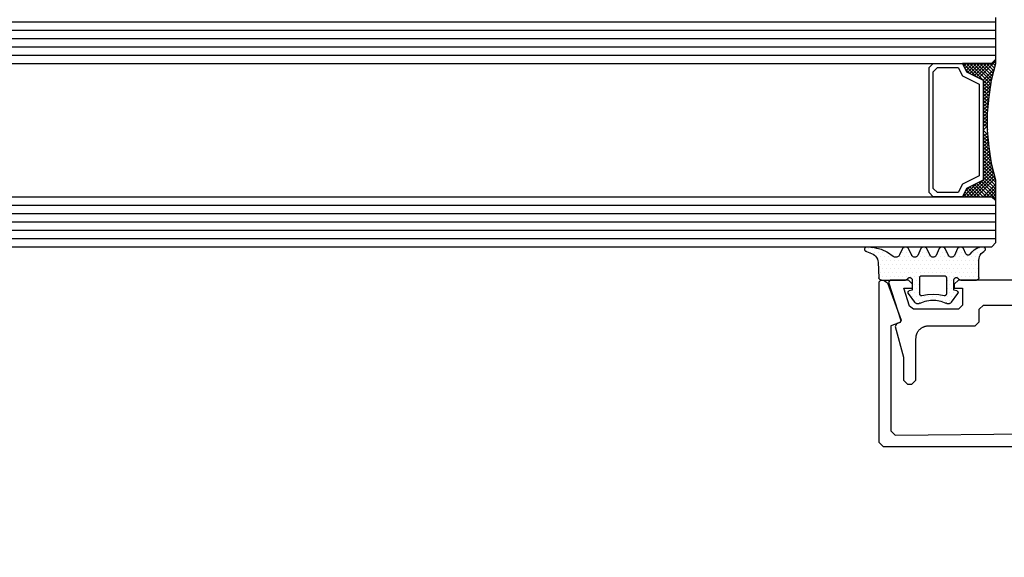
# Model space of a CAD drawing. Extents: x 4615668 to 9294084, y 5325188 to 10688993.
# Tile 27 of 256: x 4635341.15 to 4635352.97, y 5331390.9 to 5331397.35. Entities that reach past the tile are written whole.
import ezdxf

# ---------------------------------------------------------------- set-up
doc = ezdxf.new("R2010")
doc.units = 0
doc.header["$MEASUREMENT"] = 0
doc.layers.add('A_wymiary', color=152, linetype='Continuous', lineweight=5)
for name, color, linetype in [('CrossSectionsGlass', 7, 'Continuous'), ('CrossSectionsGums', 7, 'Continuous'), ('CrossSectionsProfils', 7, 'Continuous')]:
    doc.layers.add(name, color=color, linetype=linetype)
doc.styles.add('wewn', font='arial.ttf', dxfattribs={"height": 12})
doc.dimstyles.new('Kopia 1do100 wew', dxfattribs={"dimscale": 0.5, "dimtxt": 8, "dimasz": 15, "dimexe": 20, "dimexo": 0, "dimgap": 5, "dimtad": 1, "dimdec": 0, "dimzin": 9, "dimtxsty": 'wewn', "dimblk": 'ARCHTICK', "dimcen": 3, "dimdle": 20, "dimclrd": 256, "dimclre": 256, "dimclrt": 256, "dimadec": 0, "dimazin": 2, "dimtfac": 1, "dimtdec": 0, "dimtix": 1, "dimtmove": 2, "dimatfit": 3, "dimldrblk": 'NONE', "dimfxl": 0, "dimtvp": 1, "dimtolj": 1, "dimtzin": 0, "dimlwd": 5, "dimlwe": 5, "dimarcsym": 0})

# ---------------------------------------------------------------- blocks, each defined once
blk = doc.blocks.new('5032252X', base_point=(219.53, 286.06))
at = {"layer": 'CrossSectionsProfils', "flags": 128}
blk.add_lwpolyline([(242.62, 280.48), (241.63, 276.79), (241.63, 274.06), (241.13, 273.56), (240.63, 273.56), (240.13, 274.06), (240.13, 279.06), (240.12, 279.13), (240.12, 279.19), (240.11, 279.26), (240.1, 279.32), (240.09, 279.39), (240.08, 279.45), (240.06, 279.51), (240.04, 279.58), (240.01, 279.64), (239.99, 279.7), (239.96, 279.76), (239.93, 279.81), (239.89, 279.87), (239.86, 279.92), (239.82, 279.98), (239.78, 280.03), (239.73, 280.08), (239.69, 280.12), (239.64, 280.17), (239.59, 280.21), (239.54, 280.25), (239.49, 280.29), (239.43, 280.33), (239.38, 280.36), (239.32, 280.39), (239.26, 280.42), (239.2, 280.45), (239.14, 280.47), (239.08, 280.49), (239.01, 280.51), (238.95, 280.53), (238.89, 280.54), (238.82, 280.55), (238.76, 280.56), (238.69, 280.56), (238.63, 280.56), (233.03, 280.56), (232.53, 281.06), (232.53, 282.56), (232.03, 283.06), (219.78, 283.06), (219.53, 283.31), (219.28, 283.06), (207.03, 283.06), (206.53, 282.56), (206.53, 281.06), (206.03, 280.56), (200.43, 280.56), (200.36, 280.56), (200.3, 280.56), (200.23, 280.55), (200.17, 280.54), (200.1, 280.53), (200.04, 280.51), (199.98, 280.49), (199.91, 280.47), (199.85, 280.45), (199.79, 280.42), (199.73, 280.39), (199.68, 280.36), (199.62, 280.33), (199.57, 280.29), (199.51, 280.25), (199.46, 280.21), (199.41, 280.17), (199.37, 280.12), (199.32, 280.08), (199.28, 280.03), (199.24, 279.98), (199.2, 279.92), (199.16, 279.87), (199.13, 279.81), (199.1, 279.76), (199.07, 279.7), (199.04, 279.64), (199.02, 279.58), (199, 279.51), (198.98, 279.45), (198.96, 279.39), (198.95, 279.32), (198.94, 279.26), (198.93, 279.19), (198.93, 279.13), (198.93, 279.06), (198.93, 274.06), (198.43, 273.56), (197.93, 273.56), (197.43, 274.06), (197.43, 276.79), (196.44, 280.48), (196.62, 280.84), (196.99, 280.97), (197.12, 281.22), (195.64, 285.8), (195.83, 286.06), (198.03, 286.06), (198.53, 285.56), (198.53, 285.07), (197.45, 285.07), (198.15, 282.91), (198.62, 282.56), (204.03, 282.56), (204.53, 283.06), (204.53, 285.07), (203.53, 285.07), (203.53, 285.56), (204.03, 286.06), (235.03, 286.06), (235.53, 285.56), (235.53, 285.07), (234.53, 285.07), (234.53, 283.06), (235.03, 282.56), (240.43, 282.56), (240.9, 282.91), (241.6, 285.07), (240.53, 285.07), (240.53, 285.56), (241.03, 286.06), (243.23, 286.06), (243.42, 285.8), (241.94, 281.22), (242.06, 280.97), (242.43, 280.84), (242.62, 280.48)], dxfattribs=at)
blk = doc.blocks.new('K41_7892_X', base_point=(63.96414, 1082.43878))
at = {"layer": 'CrossSectionsProfils'}
for p, q in [((39.16414, 1082.43878), (38.96414, 1082.23878)), ((38.96414, 1082.23878), (38.96414, 1062.93878)), ((39.49342, 1082.43878), (39.16414, 1082.43878)), ((39.96326, 1082.10979), (39.49342, 1082.43878)), ((41.60208, 1077.60718), (39.96326, 1082.10979)), ((87.96502, 1082.10979), (86.3262, 1077.60718)), ((88.43486, 1082.43878), (87.96502, 1082.10979)), ((88.76414, 1082.43878), (88.43486, 1082.43878)), ((88.96414, 1082.23878), (88.76414, 1082.43878)), ((88.96414, 1062.93878), (88.96414, 1082.23878)), ((40.36414, 1076.94377), (41.48254, 1077.35084)), ((40.36414, 1064.33437), (40.36414, 1076.94377)), ((41.48254, 1077.35084), (41.60208, 1077.60718)), ((86.3262, 1077.60718), (86.44574, 1077.35084)), ((86.44574, 1077.35084), (87.56414, 1076.94377)), ((87.56414, 1076.94377), (87.56414, 1064.33437)), ((40.86856, 1063.83439), (40.36414, 1064.33437)), ((63.96414, 1064.03878), (40.86856, 1063.83439)), ((87.05971, 1063.83439), (63.96414, 1064.03878)), ((87.56414, 1064.33437), (87.05971, 1063.83439)), ((38.96414, 1062.93878), (39.46414, 1062.43878)), ((88.46414, 1062.43878), (88.96414, 1062.93878)), ((39.46414, 1062.43878), (88.46414, 1062.43878))]:
    blk.add_line(p, q, dxfattribs=at)
blk = doc.blocks.new('Hatch19036', base_point=(5719.19, 731.85))
at = {"layer": 'CrossSectionsGums', "color": 8}
for p, q in [((6276.66, 666.61), (6276.66, 666.61)), ((6277.14, 666.61), (6277.14, 666.61)), ((6279.52, 666.61), (6279.52, 666.61)), ((6281.42, 666.61), (6281.42, 666.61)), ((6281.9, 666.61), (6281.9, 666.61)), ((6283.8, 666.61), (6283.8, 666.61)), ((6285.71, 666.61), (6285.71, 666.61)), ((6286.19, 666.61), (6286.19, 666.61)), ((6289.52, 666.61), (6289.52, 666.61)), ((6290, 666.61), (6290, 666.61)), ((6290.47, 666.61), (6290.47, 666.61)), ((6276.9, 666.14), (6276.9, 666.14)), ((6277.38, 666.14), (6277.38, 666.14)), ((6277.61, 665.66), (6277.61, 665.66)), ((6277.85, 666.14), (6277.85, 666.14)), ((6278.09, 665.66), (6278.09, 665.66)), ((6278.57, 665.66), (6278.57, 665.66)), ((6279.04, 665.66), (6279.04, 665.66)), ((6279.28, 666.14), (6279.28, 666.14)), ((6279.52, 665.66), (6279.52, 665.66)), ((6279.76, 666.14), (6279.76, 666.14)), ((6279.99, 665.66), (6279.99, 665.66)), ((6280.95, 665.66), (6280.95, 665.66)), ((6281.19, 666.14), (6281.19, 666.14)), ((6281.42, 665.66), (6281.42, 665.66)), ((6281.66, 666.14), (6281.66, 666.14)), ((6281.9, 665.66), (6281.9, 665.66)), ((6282.14, 666.14), (6282.14, 666.14)), ((6282.38, 665.66), (6282.38, 665.66)), ((6283.33, 665.66), (6283.33, 665.66)), ((6283.57, 666.14), (6283.57, 666.14)), ((6283.8, 665.66), (6283.8, 665.66)), ((6284.04, 666.14), (6284.04, 666.14)), ((6284.28, 665.66), (6284.28, 665.66)), ((6285.23, 665.66), (6285.23, 665.66)), ((6285.47, 666.14), (6285.47, 666.14)), ((6285.71, 665.66), (6285.71, 665.66)), ((6285.95, 666.14), (6285.95, 666.14)), ((6286.19, 665.66), (6286.19, 665.66)), ((6286.42, 666.14), (6286.42, 666.14)), ((6286.66, 665.66), (6286.66, 665.66)), ((6287.61, 665.66), (6287.61, 665.66)), ((6288.09, 665.66), (6288.09, 665.66)), ((6288.33, 666.14), (6288.33, 666.14)), ((6288.57, 665.66), (6288.57, 665.66)), ((6288.8, 666.14), (6288.8, 666.14)), ((6289.04, 665.66), (6289.04, 665.66)), ((6289.28, 666.14), (6289.28, 666.14)), ((6289.52, 665.66), (6289.52, 665.66)), ((6289.76, 666.14), (6289.76, 666.14)), ((6290.23, 666.14), (6290.23, 666.14)), ((6277.37, 665.18), (6277.37, 665.18)), ((6277.61, 664.71), (6277.61, 664.71)), ((6277.85, 665.18), (6277.85, 665.18)), ((6278.09, 664.71), (6278.09, 664.71)), ((6278.33, 665.18), (6278.33, 665.18)), ((6278.57, 664.71), (6278.57, 664.71)), ((6278.8, 665.18), (6278.8, 665.18)), ((6279.04, 664.71), (6279.04, 664.71)), ((6279.28, 665.18), (6279.28, 665.18)), ((6279.52, 664.71), (6279.52, 664.71)), ((6279.76, 665.18), (6279.76, 665.18)), ((6279.99, 664.71), (6279.99, 664.71)), ((6280.23, 665.18), (6280.23, 665.18)), ((6280.47, 664.71), (6280.47, 664.71)), ((6280.71, 665.18), (6280.71, 665.18)), ((6280.95, 664.71), (6280.95, 664.71)), ((6281.18, 665.18), (6281.18, 665.18)), ((6281.42, 664.71), (6281.42, 664.71)), ((6281.66, 665.18), (6281.66, 665.18)), ((6281.9, 664.71), (6281.9, 664.71)), ((6282.14, 665.18), (6282.14, 665.18)), ((6282.38, 664.71), (6282.38, 664.71)), ((6282.61, 665.18), (6282.61, 665.18)), ((6282.85, 664.71), (6282.85, 664.71)), ((6283.09, 665.18), (6283.09, 665.18)), ((6283.33, 664.71), (6283.33, 664.71)), ((6283.57, 665.18), (6283.57, 665.18)), ((6283.8, 664.71), (6283.8, 664.71)), ((6284.04, 665.18), (6284.04, 665.18)), ((6284.28, 664.71), (6284.28, 664.71)), ((6284.52, 665.18), (6284.52, 665.18)), ((6284.76, 664.71), (6284.76, 664.71)), ((6284.99, 665.18), (6284.99, 665.18)), ((6285.23, 664.71), (6285.23, 664.71)), ((6285.47, 665.18), (6285.47, 665.18)), ((6285.71, 664.71), (6285.71, 664.71)), ((6285.95, 665.18), (6285.95, 665.18)), ((6286.19, 664.71), (6286.19, 664.71)), ((6286.42, 665.18), (6286.42, 665.18)), ((6286.66, 664.71), (6286.66, 664.71)), ((6286.9, 665.18), (6286.9, 665.18)), ((6287.14, 664.71), (6287.14, 664.71)), ((6287.38, 665.18), (6287.38, 665.18)), ((6287.61, 664.71), (6287.61, 664.71)), ((6287.85, 665.18), (6287.85, 665.18)), ((6288.09, 664.71), (6288.09, 664.71)), ((6288.33, 665.18), (6288.33, 665.18)), ((6288.57, 664.71), (6288.57, 664.71)), ((6288.8, 665.18), (6288.8, 665.18)), ((6289.04, 664.71), (6289.04, 664.71)), ((6289.28, 665.18), (6289.28, 665.18)), ((6277.37, 664.23), (6277.37, 664.23)), ((6277.38, 663.28), (6277.38, 663.28)), ((6277.61, 663.76), (6277.61, 663.76)), ((6277.85, 664.23), (6277.85, 664.23)), ((6277.85, 663.28), (6277.85, 663.28)), ((6278.09, 663.76), (6278.09, 663.76)), ((6278.33, 664.23), (6278.33, 664.23)), ((6278.33, 663.28), (6278.33, 663.28)), ((6278.57, 663.76), (6278.57, 663.76)), ((6278.8, 664.23), (6278.8, 664.23)), ((6278.8, 663.28), (6278.8, 663.28)), ((6279.04, 663.76), (6279.04, 663.76)), ((6279.28, 664.23), (6279.28, 664.23)), ((6279.28, 663.28), (6279.28, 663.28)), ((6279.52, 663.76), (6279.52, 663.76)), ((6279.76, 664.23), (6279.76, 664.23)), ((6279.76, 663.28), (6279.76, 663.28)), ((6279.99, 663.76), (6279.99, 663.76)), ((6280.23, 664.23), (6280.23, 664.23)), ((6280.23, 663.28), (6280.23, 663.28)), ((6280.47, 663.76), (6280.47, 663.76)), ((6280.71, 664.23), (6280.71, 664.23)), ((6280.71, 663.28), (6280.71, 663.28)), ((6280.95, 663.76), (6280.95, 663.76)), ((6281.18, 664.23), (6281.18, 664.23)), ((6281.19, 663.28), (6281.19, 663.28)), ((6281.42, 663.76), (6281.42, 663.76)), ((6281.66, 664.23), (6281.66, 664.23)), ((6281.9, 663.76), (6281.9, 663.76)), ((6282.14, 664.23), (6282.14, 664.23)), ((6282.38, 663.76), (6282.38, 663.76)), ((6282.61, 664.23), (6282.61, 664.23)), ((6282.85, 663.76), (6282.85, 663.76)), ((6283.09, 664.23), (6283.09, 664.23)), ((6283.33, 663.76), (6283.33, 663.76)), ((6283.57, 664.23), (6283.57, 664.23)), ((6283.8, 663.76), (6283.8, 663.76)), ((6284.04, 664.23), (6284.04, 664.23)), ((6284.28, 663.76), (6284.28, 663.76)), ((6284.52, 664.23), (6284.52, 664.23)), ((6284.52, 663.28), (6284.52, 663.28)), ((6284.76, 663.76), (6284.76, 663.76)), ((6284.99, 664.23), (6284.99, 664.23)), ((6285, 663.28), (6285, 663.28)), ((6285.23, 663.76), (6285.23, 663.76)), ((6285.47, 664.23), (6285.47, 664.23)), ((6285.47, 663.28), (6285.47, 663.28)), ((6285.71, 663.76), (6285.71, 663.76)), ((6285.95, 664.23), (6285.95, 664.23)), ((6285.95, 663.28), (6285.95, 663.28)), ((6286.19, 663.76), (6286.19, 663.76)), ((6286.42, 664.23), (6286.42, 664.23)), ((6286.42, 663.28), (6286.42, 663.28)), ((6286.66, 663.76), (6286.66, 663.76)), ((6286.9, 664.23), (6286.9, 664.23)), ((6286.9, 663.28), (6286.9, 663.28)), ((6287.14, 663.76), (6287.14, 663.76)), ((6287.38, 664.23), (6287.38, 664.23)), ((6287.38, 663.28), (6287.38, 663.28)), ((6287.61, 663.76), (6287.61, 663.76)), ((6287.85, 664.23), (6287.85, 664.23)), ((6287.85, 663.28), (6287.85, 663.28)), ((6288.09, 663.76), (6288.09, 663.76)), ((6288.33, 664.23), (6288.33, 664.23)), ((6288.33, 663.28), (6288.33, 663.28)), ((6288.57, 663.76), (6288.57, 663.76)), ((6288.8, 664.23), (6288.8, 664.23)), ((6288.8, 663.28), (6288.8, 663.28)), ((6289.04, 663.76), (6289.04, 663.76)), ((6289.28, 664.23), (6289.28, 664.23)), ((6280.47, 662.8), (6280.47, 662.8)), ((6280.71, 662.33), (6280.71, 662.33)), ((6280.95, 662.8), (6280.95, 662.8)), ((6284.52, 662.33), (6284.52, 662.33)), ((6284.76, 662.8), (6284.76, 662.8)), ((6284.99, 662.33), (6284.99, 662.33)), ((6285.23, 662.8), (6285.23, 662.8)), ((6279.76, 661.37), (6279.76, 661.37)), ((6280.23, 661.37), (6280.23, 661.37)), ((6280.47, 661.85), (6280.47, 661.85)), ((6280.47, 660.9), (6280.47, 660.9)), ((6280.71, 661.37), (6280.71, 661.37)), ((6280.95, 661.85), (6280.95, 661.85)), ((6280.95, 660.9), (6280.95, 660.9)), ((6281.42, 660.9), (6281.42, 660.9)), ((6281.9, 660.9), (6281.9, 660.9)), ((6282.38, 660.9), (6282.38, 660.9)), ((6282.85, 660.9), (6282.85, 660.9)), ((6283.33, 660.9), (6283.33, 660.9)), ((6283.8, 660.9), (6283.8, 660.9)), ((6284.28, 660.9), (6284.28, 660.9)), ((6284.52, 661.37), (6284.52, 661.37)), ((6284.76, 661.85), (6284.76, 661.85)), ((6284.76, 660.9), (6284.76, 660.9)), ((6284.99, 661.37), (6284.99, 661.37)), ((6285.23, 661.85), (6285.23, 661.85)), ((6285.23, 660.9), (6285.23, 660.9)), ((6285.47, 661.37), (6285.47, 661.37)), ((6280.71, 660.42), (6280.71, 660.42)), ((6281.19, 660.42), (6281.19, 660.42)), ((6281.66, 660.42), (6281.66, 660.42)), ((6282.14, 660.42), (6282.14, 660.42)), ((6283.57, 660.42), (6283.57, 660.42)), ((6284.04, 660.42), (6284.04, 660.42)), ((6284.52, 660.42), (6284.52, 660.42)), ((6285, 660.42), (6285, 660.42))]:
    blk.add_line(p, q, dxfattribs=at)
blk = doc.blocks.new('120480', base_point=(6282.48, 662.75))
at = {"layer": 'CrossSectionsGums', "color": 1}
for p, q in [((6276.5, 666.64), (6276.48, 666.59)), ((6276.51, 666.69), (6276.5, 666.64)), ((6276.54, 666.73), (6276.51, 666.69)), ((6276.58, 666.77), (6276.54, 666.73)), ((6276.62, 666.8), (6276.58, 666.77)), ((6276.66, 666.82), (6276.62, 666.8)), ((6276.71, 666.84), (6276.66, 666.82)), ((6276.76, 666.85), (6276.71, 666.84)), ((6276.81, 666.85), (6276.76, 666.85)), ((6277.16, 666.78), (6276.81, 666.85)), ((6277.49, 666.66), (6277.16, 666.78)), ((6277.79, 666.48), (6277.49, 666.66)), ((6278.8, 666.01), (6279.08, 666.62)), ((6279.11, 666.68), (6279.08, 666.62)), ((6279.16, 666.73), (6279.11, 666.68)), ((6279.21, 666.78), (6279.16, 666.73)), ((6279.27, 666.81), (6279.21, 666.78)), ((6279.34, 666.83), (6279.27, 666.81)), ((6279.41, 666.85), (6279.34, 666.83)), ((6279.48, 666.85), (6279.41, 666.85)), ((6279.55, 666.83), (6279.48, 666.85)), ((6279.61, 666.81), (6279.55, 666.83)), ((6279.67, 666.78), (6279.61, 666.81)), ((6279.72, 666.73), (6279.67, 666.78)), ((6279.77, 666.68), (6279.72, 666.73)), ((6279.8, 666.62), (6279.77, 666.68)), ((6279.8, 666.62), (6280.18, 665.81)), ((6280.9, 665.81), (6281.28, 666.62)), ((6281.31, 666.68), (6281.28, 666.62)), ((6281.36, 666.73), (6281.31, 666.68)), ((6281.41, 666.78), (6281.36, 666.73)), ((6281.47, 666.81), (6281.41, 666.78)), ((6281.54, 666.83), (6281.47, 666.81)), ((6281.61, 666.85), (6281.54, 666.83)), ((6281.68, 666.85), (6281.61, 666.85)), ((6281.75, 666.83), (6281.68, 666.85)), ((6281.81, 666.81), (6281.75, 666.83)), ((6281.87, 666.78), (6281.81, 666.81)), ((6281.92, 666.73), (6281.87, 666.78)), ((6281.97, 666.68), (6281.92, 666.73)), ((6282, 666.62), (6281.97, 666.68)), ((6282, 666.62), (6282.38, 665.81)), ((6283.1, 665.81), (6283.48, 666.62)), ((6283.51, 666.68), (6283.48, 666.62)), ((6283.56, 666.73), (6283.51, 666.68)), ((6283.61, 666.78), (6283.56, 666.73)), ((6283.67, 666.81), (6283.61, 666.78)), ((6283.74, 666.83), (6283.67, 666.81)), ((6283.81, 666.85), (6283.74, 666.83)), ((6283.88, 666.85), (6283.81, 666.85)), ((6283.95, 666.83), (6283.88, 666.85)), ((6284.01, 666.81), (6283.95, 666.83)), ((6284.07, 666.78), (6284.01, 666.81)), ((6284.12, 666.73), (6284.07, 666.78)), ((6284.17, 666.68), (6284.12, 666.73)), ((6284.2, 666.62), (6284.17, 666.68)), ((6284.2, 666.62), (6284.58, 665.81)), ((6285.3, 665.81), (6285.68, 666.62)), ((6285.71, 666.68), (6285.68, 666.62)), ((6285.76, 666.73), (6285.71, 666.68)), ((6285.81, 666.78), (6285.76, 666.73)), ((6285.87, 666.81), (6285.81, 666.78)), ((6285.94, 666.83), (6285.87, 666.81)), ((6286.01, 666.85), (6285.94, 666.83)), ((6286.08, 666.85), (6286.01, 666.85)), ((6286.15, 666.83), (6286.08, 666.85)), ((6286.21, 666.81), (6286.15, 666.83)), ((6286.27, 666.78), (6286.21, 666.81)), ((6286.32, 666.73), (6286.27, 666.78)), ((6286.37, 666.68), (6286.32, 666.73)), ((6286.4, 666.62), (6286.37, 666.68)), ((6286.4, 666.62), (6286.75, 665.87)), ((6289.8, 666.76), (6288.98, 666.54)), ((6290.64, 666.85), (6289.8, 666.76)), ((6290.69, 666.84), (6290.64, 666.85)), ((6290.74, 666.83), (6290.69, 666.84)), ((6290.79, 666.81), (6290.74, 666.83)), ((6290.83, 666.78), (6290.79, 666.81)), ((6290.87, 666.74), (6290.83, 666.78)), ((6290.9, 666.7), (6290.87, 666.74)), ((6290.92, 666.65), (6290.9, 666.7)), ((6290.94, 666.6), (6290.92, 666.65)), ((6276.48, 666.59), (6276.48, 666.54)), ((6276.48, 666.54), (6276.49, 666.49)), ((6276.49, 666.49), (6276.5, 666.44)), ((6276.5, 666.44), (6276.52, 666.39)), ((6276.52, 666.39), (6276.55, 666.35)), ((6276.55, 666.35), (6276.59, 666.32)), ((6276.59, 666.32), (6276.63, 666.29)), ((6276.81, 666.17), (6276.63, 666.29)), ((6276.96, 666.02), (6276.81, 666.17)), ((6277.08, 665.85), (6276.96, 666.02)), ((6277.17, 665.66), (6277.08, 665.85)), ((6277.22, 665.45), (6277.17, 665.66)), ((6277.24, 665.24), (6277.22, 665.45)), ((6278.05, 666.24), (6277.79, 666.48)), ((6278.28, 665.97), (6278.05, 666.24)), ((6278.28, 665.97), (6278.31, 665.93)), ((6278.31, 665.93), (6278.35, 665.9)), ((6278.35, 665.9), (6278.39, 665.87)), ((6278.39, 665.87), (6278.44, 665.85)), ((6278.44, 665.85), (6278.5, 665.84)), ((6278.5, 665.84), (6278.55, 665.84)), ((6278.55, 665.84), (6278.6, 665.85)), ((6278.6, 665.85), (6278.65, 665.87)), ((6278.65, 665.87), (6278.7, 665.89)), ((6278.7, 665.89), (6278.74, 665.93)), ((6278.74, 665.93), (6278.77, 665.97)), ((6278.77, 665.97), (6278.8, 666.01)), ((6280.18, 665.81), (6280.21, 665.75)), ((6280.21, 665.75), (6280.26, 665.7)), ((6280.26, 665.7), (6280.31, 665.65)), ((6280.31, 665.65), (6280.37, 665.62)), ((6280.37, 665.62), (6280.44, 665.6)), ((6280.44, 665.6), (6280.51, 665.58)), ((6280.51, 665.58), (6280.58, 665.58)), ((6280.58, 665.58), (6280.65, 665.6)), ((6280.65, 665.6), (6280.71, 665.62)), ((6280.71, 665.62), (6280.77, 665.65)), ((6280.77, 665.65), (6280.82, 665.7)), ((6280.82, 665.7), (6280.87, 665.75)), ((6280.87, 665.75), (6280.9, 665.81)), ((6282.38, 665.81), (6282.41, 665.75)), ((6282.41, 665.75), (6282.46, 665.7)), ((6282.46, 665.7), (6282.51, 665.65)), ((6282.51, 665.65), (6282.57, 665.62)), ((6282.57, 665.62), (6282.64, 665.6)), ((6282.64, 665.6), (6282.71, 665.58)), ((6282.71, 665.58), (6282.78, 665.58)), ((6282.78, 665.58), (6282.85, 665.6)), ((6282.85, 665.6), (6282.91, 665.62)), ((6282.91, 665.62), (6282.97, 665.65)), ((6282.97, 665.65), (6283.02, 665.7)), ((6283.02, 665.7), (6283.07, 665.75)), ((6283.07, 665.75), (6283.1, 665.81)), ((6284.58, 665.81), (6284.61, 665.75)), ((6284.61, 665.75), (6284.66, 665.7)), ((6284.66, 665.7), (6284.71, 665.65)), ((6284.71, 665.65), (6284.77, 665.62)), ((6284.77, 665.62), (6284.84, 665.6)), ((6284.84, 665.6), (6284.91, 665.58)), ((6284.91, 665.58), (6284.98, 665.58)), ((6284.98, 665.58), (6285.05, 665.6)), ((6285.05, 665.6), (6285.11, 665.62)), ((6285.11, 665.62), (6285.17, 665.65)), ((6285.17, 665.65), (6285.22, 665.7)), ((6285.22, 665.7), (6285.27, 665.75)), ((6285.27, 665.75), (6285.3, 665.81)), ((6286.75, 665.87), (6286.8, 665.79)), ((6286.8, 665.79), (6286.86, 665.72)), ((6286.86, 665.72), (6286.93, 665.67)), ((6286.93, 665.67), (6287.01, 665.62)), ((6287.01, 665.62), (6287.1, 665.59)), ((6287.1, 665.59), (6287.19, 665.58)), ((6287.19, 665.58), (6287.28, 665.59)), ((6287.28, 665.59), (6287.37, 665.61)), ((6287.37, 665.61), (6287.45, 665.65)), ((6287.45, 665.65), (6287.52, 665.7)), ((6288.22, 666.18), (6287.52, 665.7)), ((6288.98, 666.54), (6288.22, 666.18)), ((6289.52, 665.54), (6289.42, 665.37)), ((6289.63, 665.7), (6289.52, 665.54)), ((6289.78, 665.84), (6289.63, 665.7)), ((6289.94, 665.96), (6289.78, 665.84)), ((6290.13, 666.04), (6289.94, 665.96)), ((6290.74, 666.27), (6290.13, 666.04)), ((6290.74, 666.27), (6290.79, 666.29)), ((6290.79, 666.29), (6290.84, 666.32)), ((6290.84, 666.32), (6290.87, 666.36)), ((6290.87, 666.36), (6290.9, 666.4)), ((6290.9, 666.4), (6290.92, 666.45)), ((6290.92, 666.45), (6290.94, 666.5)), ((6290.94, 666.55), (6290.94, 666.6)), ((6290.94, 666.5), (6290.94, 666.55)), ((6277.24, 663.15), (6277.24, 665.24)), ((6289.34, 664.98), (6289.24, 663.13)), ((6289.37, 665.17), (6289.34, 664.98)), ((6289.42, 665.37), (6289.37, 665.17)), ((6277.24, 663.15), (6277.25, 663.1)), ((6277.25, 663.1), (6277.26, 663.05)), ((6279.75, 663.08), (6279.71, 663.04)), ((6279.79, 663.11), (6279.75, 663.08)), ((6279.84, 663.13), (6279.79, 663.11)), ((6279.89, 663.14), (6279.84, 663.13)), ((6279.94, 663.15), (6279.89, 663.14)), ((6279.99, 663.14), (6279.94, 663.15)), ((6280.04, 663.13), (6279.99, 663.14)), ((6280.09, 663.11), (6280.04, 663.13)), ((6280.13, 663.08), (6280.09, 663.11)), ((6280.17, 663.04), (6280.13, 663.08)), ((6281.15, 663.18), (6281.14, 663.15)), ((6281.14, 663.15), (6281.14, 661.17)), ((6281.17, 663.25), (6281.15, 663.22)), ((6281.15, 663.22), (6281.15, 663.18)), ((6281.19, 663.28), (6281.17, 663.25)), ((6281.21, 663.3), (6281.19, 663.28)), ((6281.24, 663.32), (6281.21, 663.3)), ((6281.27, 663.34), (6281.24, 663.32)), ((6281.31, 663.34), (6281.27, 663.34)), ((6281.34, 663.35), (6281.31, 663.34)), ((6284.14, 663.35), (6281.34, 663.35)), ((6284.18, 663.34), (6284.14, 663.35)), ((6284.21, 663.34), (6284.18, 663.34)), ((6284.24, 663.32), (6284.21, 663.34)), ((6284.27, 663.3), (6284.24, 663.32)), ((6284.3, 663.28), (6284.27, 663.3)), ((6284.32, 663.25), (6284.3, 663.28)), ((6284.33, 663.22), (6284.32, 663.25)), ((6284.34, 663.18), (6284.33, 663.22)), ((6284.34, 663.15), (6284.34, 663.18)), ((6284.34, 661.17), (6284.34, 663.15)), ((6285.35, 663.08), (6285.31, 663.04)), ((6285.39, 663.11), (6285.35, 663.08)), ((6285.44, 663.13), (6285.39, 663.11)), ((6285.49, 663.14), (6285.44, 663.13)), ((6285.54, 663.15), (6285.49, 663.14)), ((6285.59, 663.14), (6285.54, 663.15)), ((6285.64, 663.13), (6285.59, 663.14)), ((6285.69, 663.11), (6285.64, 663.13)), ((6285.73, 663.08), (6285.69, 663.11)), ((6285.77, 663.04), (6285.73, 663.08)), ((6289.22, 663.03), (6289.23, 663.08)), ((6289.23, 663.08), (6289.24, 663.13)), ((6277.26, 663.05), (6277.28, 663)), ((6277.28, 663), (6277.31, 662.96)), ((6277.31, 662.96), (6277.35, 662.92)), ((6277.35, 662.92), (6277.39, 662.89)), ((6277.39, 662.89), (6277.44, 662.87)), ((6277.44, 662.87), (6277.49, 662.85)), ((6277.49, 662.85), (6277.54, 662.85)), ((6279.42, 662.85), (6277.54, 662.85)), ((6279.42, 662.85), (6279.47, 662.85)), ((6279.47, 662.85), (6279.53, 662.87)), ((6279.53, 662.87), (6279.57, 662.89)), ((6279.57, 662.89), (6279.62, 662.92)), ((6279.62, 662.92), (6279.65, 662.95)), ((6279.65, 662.95), (6279.68, 663)), ((6279.71, 663.04), (6279.68, 663)), ((6280.2, 663), (6280.17, 663.04)), ((6280.22, 662.95), (6280.2, 663)), ((6280.24, 662.9), (6280.22, 662.95)), ((6280.24, 662.85), (6280.24, 662.9)), ((6280.24, 661.65), (6280.24, 662.85)), ((6285.25, 662.9), (6285.24, 662.85)), ((6285.24, 662.85), (6285.24, 661.65)), ((6285.26, 662.95), (6285.25, 662.9)), ((6285.28, 663), (6285.26, 662.95)), ((6285.31, 663.04), (6285.28, 663)), ((6285.8, 663), (6285.77, 663.04)), ((6285.8, 663), (6285.83, 662.96)), ((6285.83, 662.96), (6285.87, 662.92)), ((6285.87, 662.92), (6285.91, 662.89)), ((6285.91, 662.89), (6285.96, 662.87)), ((6285.96, 662.87), (6286.01, 662.85)), ((6286.01, 662.85), (6286.06, 662.85)), ((6288.94, 662.85), (6286.06, 662.85)), ((6288.94, 662.85), (6288.99, 662.85)), ((6288.99, 662.85), (6289.04, 662.86)), ((6289.04, 662.86), (6289.09, 662.89)), ((6289.09, 662.89), (6289.13, 662.91)), ((6289.13, 662.91), (6289.17, 662.95)), ((6289.17, 662.95), (6289.2, 662.99)), ((6289.2, 662.99), (6289.22, 663.03)), ((6279.75, 661.41), (6279.74, 661.38)), ((6279.74, 661.38), (6279.74, 661.34)), ((6279.74, 661.34), (6279.75, 661.31)), ((6279.76, 661.44), (6279.75, 661.41)), ((6279.75, 661.31), (6279.76, 661.28)), ((6279.78, 661.48), (6279.76, 661.44)), ((6279.76, 661.28), (6279.78, 661.25)), ((6279.8, 661.5), (6279.78, 661.48)), ((6280.53, 660.18), (6279.78, 661.25)), ((6279.83, 661.52), (6279.8, 661.5)), ((6279.86, 661.54), (6279.83, 661.52)), ((6279.89, 661.55), (6279.86, 661.54)), ((6279.89, 661.55), (6280.24, 661.65)), ((6281.14, 661.17), (6281.15, 661.14)), ((6281.15, 661.14), (6281.16, 661.1)), ((6281.16, 661.1), (6281.17, 661.07)), ((6281.17, 661.07), (6281.19, 661.04)), ((6281.19, 661.04), (6281.22, 661.02)), ((6281.22, 661.02), (6281.25, 661)), ((6281.25, 661), (6281.28, 660.98)), ((6281.28, 660.98), (6281.32, 660.97)), ((6281.32, 660.97), (6281.36, 660.97)), ((6281.36, 660.97), (6281.39, 660.98)), ((6282.06, 661.11), (6281.39, 660.98)), ((6282.74, 661.15), (6282.06, 661.11)), ((6283.42, 661.11), (6282.74, 661.15)), ((6284.09, 660.98), (6283.42, 661.11)), ((6284.09, 660.98), (6284.13, 660.97)), ((6284.13, 660.97), (6284.16, 660.97)), ((6284.16, 660.97), (6284.2, 660.98)), ((6284.2, 660.98), (6284.23, 661)), ((6284.23, 661), (6284.26, 661.02)), ((6284.26, 661.02), (6284.29, 661.04)), ((6284.29, 661.04), (6284.31, 661.07)), ((6284.31, 661.07), (6284.33, 661.1)), ((6284.33, 661.1), (6284.34, 661.14)), ((6284.34, 661.14), (6284.34, 661.17)), ((6285.71, 661.25), (6284.96, 660.18)), ((6285.24, 661.65), (6285.59, 661.55)), ((6285.63, 661.54), (6285.59, 661.55)), ((6285.66, 661.52), (6285.63, 661.54)), ((6285.68, 661.5), (6285.66, 661.52)), ((6285.71, 661.48), (6285.68, 661.5)), ((6285.72, 661.45), (6285.71, 661.48)), ((6285.71, 661.25), (6285.72, 661.28)), ((6285.74, 661.41), (6285.72, 661.45)), ((6285.72, 661.28), (6285.74, 661.31)), ((6285.74, 661.38), (6285.74, 661.41)), ((6285.74, 661.34), (6285.74, 661.38)), ((6285.74, 661.31), (6285.74, 661.34)), ((6280.53, 660.18), (6280.56, 660.13)), ((6280.56, 660.13), (6280.61, 660.1)), ((6280.61, 660.1), (6280.66, 660.07)), ((6280.66, 660.07), (6280.72, 660.05)), ((6280.72, 660.05), (6280.77, 660.05)), ((6281.07, 660.05), (6280.77, 660.05)), ((6281.07, 660.05), (6281.1, 660.05)), ((6281.1, 660.05), (6281.14, 660.06)), ((6281.14, 660.06), (6281.17, 660.07)), ((6281.17, 660.07), (6281.2, 660.08)), ((6281.8, 660.31), (6281.2, 660.08)), ((6282.42, 660.43), (6281.8, 660.31)), ((6283.06, 660.43), (6282.42, 660.43)), ((6283.69, 660.31), (6283.06, 660.43)), ((6284.28, 660.08), (6283.69, 660.31)), ((6284.28, 660.08), (6284.31, 660.07)), ((6284.31, 660.07), (6284.35, 660.06)), ((6284.35, 660.06), (6284.38, 660.05)), ((6284.38, 660.05), (6284.42, 660.05)), ((6284.71, 660.05), (6284.42, 660.05)), ((6284.71, 660.05), (6284.77, 660.05)), ((6284.77, 660.05), (6284.82, 660.07)), ((6284.82, 660.07), (6284.87, 660.1)), ((6284.87, 660.1), (6284.92, 660.13)), ((6284.92, 660.13), (6284.96, 660.18))]:
    blk.add_line(p, q, dxfattribs=at)
at = {"layer": 'CrossSectionsGums'}
blk.add_blockref('Hatch19036', (5719.19, 731.85), dxfattribs=at)
blk = doc.blocks.new('_ArchTick')
at = {"color": 0, "linetype": 'ByBlock', "const_width": 0.15}
blk.add_lwpolyline([(-0.5, -0.5), (0.5, 0.5)], dxfattribs=at)
blk = doc.blocks.new('*D5553')
at = {"layer": 'A_wymiary', "lineweight": 5, "ltscale": 40}
for p, q in [((4635300.468, 5331391.104), (4635300.468, 5331343.604)), ((4635356.466, 5331391.104), (4635356.466, 5331343.604)), ((4635290.468, 5331353.604), (4635366.466, 5331353.604))]:
    blk.add_line(p, q, dxfattribs=at)
at = {"layer": 'Defpoints', "color": 0}
for p in [(4635300.468, 5331405.997), (4635356.466, 5331405.997), (4635356.466, 5331353.604)]:
    blk.add_point(p, dxfattribs=at)
at = {"layer": 'A_wymiary', "linetype": 'ByBlock', "lineweight": 5, "xscale": 7.5, "yscale": 7.5, "zscale": 7.5, "rotation": 180}
blk.add_blockref('_ArchTick', (4635300.468, 5331353.604), dxfattribs=at)
at = {"layer": 'A_wymiary', "linetype": 'ByBlock', "lineweight": 5, "xscale": 7.5, "yscale": 7.5, "zscale": 7.5}
blk.add_blockref('_ArchTick', (4635356.466, 5331353.604), dxfattribs=at)
at = {"layer": 'A_wymiary', "ltscale": 40, "insert": (4635328.467, 5331362.23), "char_height": 12, "attachment_point": 5, "style": 'wewn'}
blk.add_mtext('\\A1;56', dxfattribs=at)
blk = doc.blocks.new('_None')

msp = doc.modelspace()

# ---------------------------------------------------------------- linework, layer by layer
at = {"layer": 'CrossSectionsGlass'}
for p, q in [((4635352.866, 5331396.875), (4635352.866, 5331397.375)), ((4635304.066, 5331397.325), (4635352.866, 5331397.325)), ((4635304.066, 5331397.225), (4635352.866, 5331397.225)), ((4635304.066, 5331397.125), (4635352.866, 5331397.125)), ((4635304.066, 5331397.025), (4635352.866, 5331397.025)), ((4635304.066, 5331396.925), (4635352.866, 5331396.925)), ((4635304.116, 5331396.825), (4635352.816, 5331396.825)), ((4635352.864, 5331396.855), (4635352.661, 5331396.652)), ((4635352.816, 5331396.825), (4635352.866, 5331396.875)), ((4635352.858, 5331396.801), (4635352.824, 5331396.835)), ((4635352.866, 5331396.833), (4635352.844, 5331396.855)), ((4635352.848, 5331396.759), (4635352.714, 5331396.625)), ((4635352.764, 5331396.115), (4635352.714, 5331396.065)), ((4635352.774, 5331395.925), (4635352.714, 5331395.985)), ((4635352.764, 5331396.035), (4635352.763, 5331396.034)), ((4635352.834, 5331395.545), (4635352.514, 5331395.225)), ((4635352.85, 5331395.481), (4635352.594, 5331395.225)), ((4635352.754, 5331395.225), (4635352.608, 5331395.372)), ((4635352.858, 5331395.449), (4635352.634, 5331395.225)), ((4635352.864, 5331395.195), (4635352.661, 5331395.399)), ((4635352.864, 5331395.235), (4635352.688, 5331395.412)), ((4635352.864, 5331395.275), (4635352.714, 5331395.425)), ((4635352.864, 5331395.375), (4635352.714, 5331395.225)), ((4635352.514, 5331395.225), (4635352.481, 5331395.259)), ((4635352.594, 5331395.225), (4635352.508, 5331395.312)), ((4635352.634, 5331395.225), (4635352.528, 5331395.332)), ((4635352.714, 5331395.225), (4635352.581, 5331395.359)), ((4635352.864, 5331395.335), (4635352.754, 5331395.225)), ((4635352.864, 5331395.295), (4635352.794, 5331395.225)), ((4635352.864, 5331395.255), (4635352.824, 5331395.215)), ((4635304.066, 5331395.125), (4635352.866, 5331395.125)), ((4635304.116, 5331395.225), (4635352.816, 5331395.225)), ((4635352.816, 5331395.225), (4635352.866, 5331395.175)), ((4635352.864, 5331395.215), (4635352.844, 5331395.195)), ((4635352.866, 5331394.675), (4635352.866, 5331395.175)), ((4635304.066, 5331395.025), (4635352.866, 5331395.025)), ((4635304.066, 5331394.925), (4635352.866, 5331394.925)), ((4635304.066, 5331394.825), (4635352.866, 5331394.825)), ((4635304.066, 5331394.725), (4635352.866, 5331394.725)), ((4635352.816, 5331394.625), (4635352.866, 5331394.675)), ((4635304.116, 5331394.625), (4635352.816, 5331394.625))]:
    msp.add_line(p, q, dxfattribs=at)
at = {"layer": 'CrossSectionsGlass', "flags": 128}
for points in [[(4635352.114, 5331395.225), (4635352.064, 5331395.275), (4635352.064, 5331396.775), (4635352.114, 5331396.825), (4635352.464, 5331396.825), (4635352.514, 5331396.725), (4635352.714, 5331396.625), (4635352.714, 5331395.425), (4635352.514, 5331395.325), (4635352.464, 5331395.225), (4635352.114, 5331395.225)], [(4635352.464, 5331396.825), (4635352.514, 5331396.725), (4635352.714, 5331396.625), (4635352.714, 5331395.425), (4635352.514, 5331395.325), (4635352.464, 5331395.225), (4635352.814, 5331395.225), (4635352.864, 5331395.175), (4635352.864, 5331395.425), (4635352.814, 5331395.625), (4635352.784, 5331395.825), (4635352.764, 5331396.025), (4635352.764, 5331396.225), (4635352.784, 5331396.425), (4635352.814, 5331396.625), (4635352.864, 5331396.825), (4635352.864, 5331396.875), (4635352.814, 5331396.825), (4635352.464, 5331396.825)], [(4635352.85, 5331396.769), (4635352.794, 5331396.825), (4635352.634, 5331396.665), (4635352.474, 5331396.825), (4635352.468, 5331396.819)], [(4635352.801, 5331396.538), (4635352.514, 5331396.825), (4635352.481, 5331396.792)], [(4635352.826, 5331396.673), (4635352.674, 5331396.825), (4635352.554, 5331396.705), (4635352.494, 5331396.765), (4635352.554, 5331396.825), (4635352.807, 5331396.573)], [(4635352.812, 5331396.608), (4635352.594, 5331396.825), (4635352.508, 5331396.739)], [(4635352.818, 5331396.641), (4635352.634, 5331396.825), (4635352.528, 5331396.719)], [(4635352.834, 5331396.705), (4635352.714, 5331396.825), (4635352.581, 5331396.692)], [(4635352.842, 5331396.737), (4635352.754, 5331396.825), (4635352.608, 5331396.679)], [(4635352.164, 5331395.275), (4635352.114, 5331395.325), (4635352.114, 5331396.725), (4635352.164, 5331396.775), (4635352.414, 5331396.775), (4635352.464, 5331396.675), (4635352.664, 5331396.575), (4635352.664, 5331395.475), (4635352.464, 5331395.375), (4635352.414, 5331395.275), (4635352.164, 5331395.275)], [(4635352.796, 5331396.503), (4635352.714, 5331396.585), (4635352.834, 5331396.705)], [(4635352.791, 5331396.469), (4635352.714, 5331396.545), (4635352.821, 5331396.652)], [(4635352.786, 5331396.434), (4635352.714, 5331396.505), (4635352.811, 5331396.602)], [(4635352.782, 5331396.398), (4635352.714, 5331396.465), (4635352.804, 5331396.555)], [(4635352.778, 5331396.362), (4635352.714, 5331396.425), (4635352.797, 5331396.508)], [(4635352.774, 5331396.325), (4635352.714, 5331396.385), (4635352.79, 5331396.46)], [(4635352.771, 5331396.289), (4635352.714, 5331396.345), (4635352.783, 5331396.414)], [(4635352.767, 5331396.252), (4635352.714, 5331396.305), (4635352.779, 5331396.37)], [(4635352.764, 5331396.215), (4635352.714, 5331396.265), (4635352.774, 5331396.325)], [(4635352.764, 5331396.175), (4635352.714, 5331396.225), (4635352.77, 5331396.281)], [(4635352.764, 5331396.135), (4635352.714, 5331396.185), (4635352.765, 5331396.236)], [(4635352.764, 5331396.095), (4635352.714, 5331396.145), (4635352.764, 5331396.195)], [(4635352.764, 5331396.055), (4635352.714, 5331396.105), (4635352.764, 5331396.155)], [(4635352.77, 5331395.97), (4635352.714, 5331396.025), (4635352.764, 5331396.075)], [(4635352.779, 5331395.881), (4635352.714, 5331395.945), (4635352.767, 5331395.998)], [(4635352.783, 5331395.836), (4635352.714, 5331395.905), (4635352.771, 5331395.962)], [(4635352.79, 5331395.79), (4635352.714, 5331395.865), (4635352.774, 5331395.925)], [(4635352.797, 5331395.743), (4635352.714, 5331395.825), (4635352.778, 5331395.889)], [(4635352.804, 5331395.696), (4635352.714, 5331395.785), (4635352.782, 5331395.852)], [(4635352.811, 5331395.649), (4635352.714, 5331395.745), (4635352.786, 5331395.816)], [(4635352.821, 5331395.599), (4635352.714, 5331395.705), (4635352.791, 5331395.782)], [(4635352.834, 5331395.545), (4635352.714, 5331395.665), (4635352.796, 5331395.747)], [(4635352.848, 5331395.492), (4635352.714, 5331395.625), (4635352.801, 5331395.712)], [(4635352.861, 5331395.439), (4635352.714, 5331395.585), (4635352.807, 5331395.677)], [(4635352.864, 5331395.395), (4635352.714, 5331395.545), (4635352.812, 5331395.643)], [(4635352.864, 5331395.355), (4635352.714, 5331395.505), (4635352.818, 5331395.609)], [(4635352.674, 5331395.225), (4635352.554, 5331395.345), (4635352.494, 5331395.285), (4635352.554, 5331395.225), (4635352.842, 5331395.513)], [(4635352.864, 5331395.315), (4635352.714, 5331395.465), (4635352.826, 5331395.577)], [(4635352.794, 5331395.225), (4635352.634, 5331395.385), (4635352.474, 5331395.225), (4635352.468, 5331395.232)]]:
    msp.add_lwpolyline(points, dxfattribs=at)

# ---------------------------------------------------------------- block references
at = {"layer": 'CrossSectionsGums', "xscale": 0.1, "yscale": -0.1, "zscale": 0.1, "rotation": 180}
msp.add_blockref('120480', (4635352.137, 5331394.215), dxfattribs=at)
msp.add_blockref('120480', (4635352.137, 5331394.215), dxfattribs=at)
msp.add_blockref('120480', (4635352.137, 5331394.215), dxfattribs=at)
at = {"layer": 'CrossSectionsProfils', "xscale": 0.1, "yscale": -0.1, "zscale": 0.1, "rotation": 180}
for name, p in [('K41_7892_X', (4635353.965, 5331394.225)), ('K41_7892_X', (4635353.965, 5331394.225)), ('K41_7892_X', (4635353.965, 5331394.225)), ('5032252X', (4635353.966, 5331394.225)), ('5032252X', (4635353.966, 5331394.225)), ('5032252X', (4635353.966, 5331394.225))]:
    msp.add_blockref(name, p, dxfattribs=at)

# ---------------------------------------------------------------- dimensions: what is measured, and where the dimension line sits
at = {"layer": 'A_wymiary', "ltscale": 40}
dim = msp.add_linear_dim(base=(4635356.466, 5331353.604), p1=(4635300.468, 5331405.997), p2=(4635356.466, 5331405.997), dimstyle='Kopia 1do100 wew', override={"dimtxsty": 'wewn', "dimldrblk": 'None'}, dxfattribs=at)
dim.commit()
dim.dimension.update_dxf_attribs({"geometry": '*D5553', "text_midpoint": (4635328.467, 5331362.23)})

doc.saveas('drawing.dxf')
